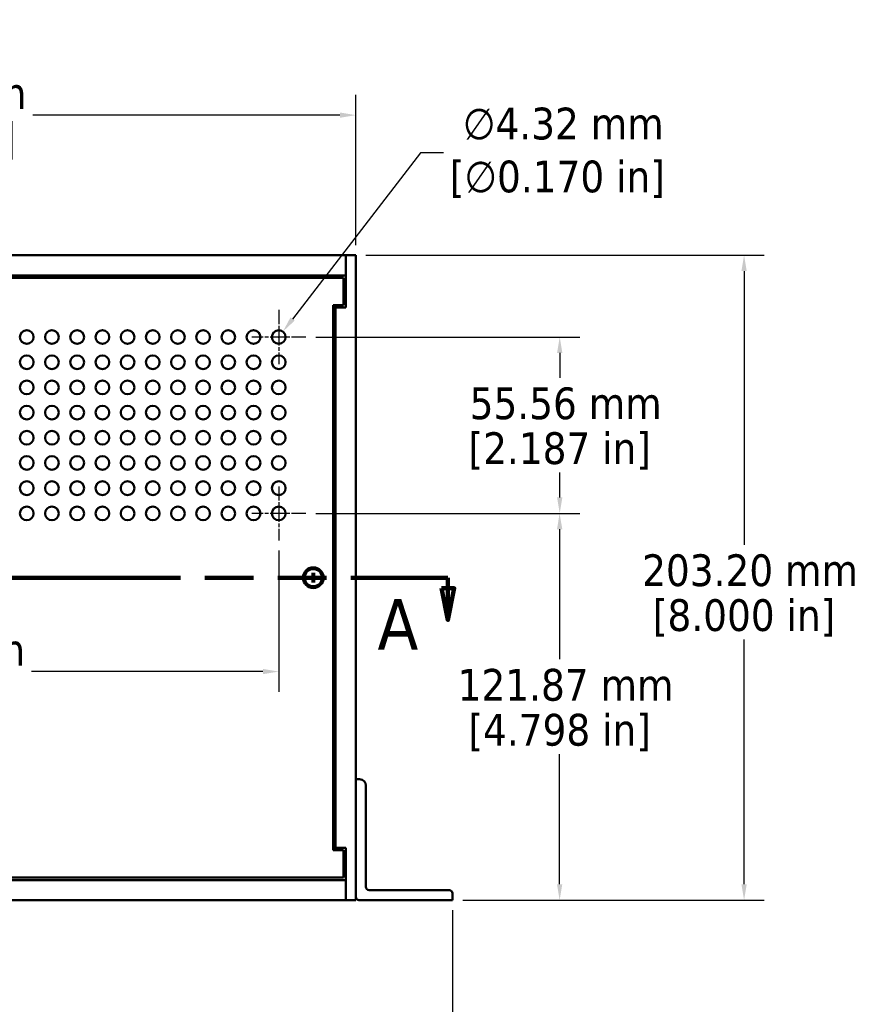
# Model space of a CAD drawing. Header units: millimetres. Extents: x 25 to 1702, y 51 to 1067.
# Tile 7 of 15: x 524 to 787, y 457 to 767. Entities that reach past the tile are written whole.
import ezdxf

# ---------------------------------------------------------------- set-up
doc = ezdxf.new("R2010")
doc.units = ezdxf.units.MM
doc.header["$LTSCALE"] = 2
doc.linetypes.add('CHAIN', pattern=[0.7087, 0.4724, -0.0591, 0.1181, -0.0591])
doc.linetypes.add('DOUBLE_DASH_CHAIN', pattern=[1.2403, 0.6614, -0.0827, 0.1654, -0.0827, 0.1654, -0.0827])
for name, color, linetype, lineweight in [('Center Mark (ANSI)', 7, 'Continuous', 25), ('Dimension (ANSI)', 7, 'Continuous', 25), ('Section Line (ANSI)', 7, 'DOUBLE_DASH_CHAIN', 100), ('Visible (ANSI)', 7, 'Continuous', 50)]:
    doc.layers.add(name, color=color, linetype=linetype, lineweight=lineweight)
doc.styles.add('Label Text (ANSI)', font='tahoma.ttf')
doc.styles.add('Note Text (ANSI)', font='tahoma.ttf')
doc.dimstyles.new('Default - mm (ANSI)', dxfattribs={"dimscale": 2, "dimtxt": 5, "dimasz": 2.5, "dimexe": 3.175, "dimexo": 1.6002, "dimgap": 0.8, "dimtad": 0, "dimtih": 1, "dimtoh": 1, "dimrnd": 1e-08, "dimzin": 0, "dimdsep": 46, "dimtxsty": 'Note Text (ANSI)', "dimcen": 0.09, "dimdle": 10, "dimclrd": 256, "dimclre": 256, "dimclrt": 256, "dimadec": 1, "dimazin": 0, "dimtfac": 0.6096, "dimtofl": 0, "dimtmove": 0, "dimatfit": 3, "dimldrblk": 'Filled-1', "dimfxl": 1, "dimtolj": 1, "dimtzin": 0, "dimlwd": -1, "dimlwe": -1, "dimarcsym": 0})

# ---------------------------------------------------------------- blocks, each defined once
blk = doc.blocks.new('2dTransSection0')
at = {"layer": 'Section Line (ANSI)', "linetype": 'DOUBLE_DASH_CHAIN', "ltscale": 23.192327}
blk.add_line((83.94, 295.76), (329.33, 295.76), dxfattribs=at)
at = {"layer": 'Section Line (ANSI)', "linetype": 'Continuous'}
for p, q in [((314.06, 295.76), (329.33, 295.76)), ((329.33, 295.76), (329.33, 294.09)), ((328.33, 294.09), (329.33, 289.09)), ((330.33, 294.09), (328.33, 294.09)), ((329.33, 294.09), (329.33, 289.09)), ((329.33, 289.09), (330.33, 294.09))]:
    blk.add_line(p, q, dxfattribs=at)
at = {"layer": 'Section Line (ANSI)', "linetype": 'Continuous', "flags": 128}
blk.add_lwpolyline([(328.33, 294.09), (329.33, 289.09), (330.33, 294.09), (328.33, 294.09)], dxfattribs=at)
at = {"layer": 'Section Line (ANSI)'}
blk.add_solid([(328.33, 294.09), (329.33, 289.09), (330.33, 294.09), (328.33, 294.09)], dxfattribs=at)
at = {"layer": 'Section Line (ANSI)', "insert": (318.23, 284.41), "char_height": 8, "attachment_point": 7, "style": 'Label Text (ANSI)'}
blk.add_mtext('A', dxfattribs=at)
blk = doc.blocks.new('*D11')
at = {"layer": 'Defpoints', "color": 0, "transparency": 16777216}
for p in [(177.53, 489.92), (660.14, 489.92), (660.14, 436.09)]:
    blk.add_point(p, dxfattribs=at)
at = {"layer": 'Dimension (ANSI)', "transparency": 16777216}
for p, q in [((177.53, 486.72), (177.53, 429.74)), ((660.14, 486.72), (660.14, 429.74)), ((182.53, 436.09), (444.85, 436.09)), ((655.14, 436.09), (520.59, 436.09))]:
    blk.add_line(p, q, dxfattribs=at)
for points in [[(182.53, 436.93), (182.53, 435.26), (177.53, 436.09)], [(655.14, 436.93), (655.14, 435.26), (660.14, 436.09)]]:
    blk.add_solid(points, dxfattribs=at)
at = {"layer": 'Dimension (ANSI)', "transparency": 16777216, "char_height": 10, "attachment_point": 5, "style": 'Note Text (ANSI)'}
for s, insert in [('\\A1; 482.61 mm', (482.72, 442.92)), ('\\A1;[19.000 in]', (482.72, 427.95))]:
    blk.add_mtext(s, dxfattribs=dict(at, insert=insert))
blk = doc.blocks.new('Filled-1')
at = {"color": 0}
for p, q in [((0, 0), (-1, 0.333)), ((-1, 0.333), (-1, -0.333)), ((-1, 0), (0, 0)), ((-1, -0.333), (0, 0))]:
    blk.add_line(p, q, dxfattribs=at)
at = {"color": 0, "flags": 128}
blk.add_lwpolyline([(-1, -0.333), (0, 0), (-1, 0.333), (-1, -0.333)], dxfattribs=at)
at = {"color": 0}
blk.add_solid([(-1, -0.333), (0, 0), (-1, 0.333), (-1, -0.333)], dxfattribs=at)
blk = doc.blocks.new('*D12')
at = {"layer": 'Defpoints', "color": 0, "transparency": 16777216}
for p in [(629.66, 693.12), (660.14, 489.92), (751.99, 489.92)]:
    blk.add_point(p, dxfattribs=at)
at = {"layer": 'Dimension (ANSI)', "transparency": 16777216}
for p, q in [((632.86, 693.12), (758.34, 693.12)), ((751.99, 688.12), (751.99, 601.92)), ((751.99, 494.92), (751.99, 572.02)), ((663.34, 489.92), (758.34, 489.92))]:
    blk.add_line(p, q, dxfattribs=at)
for points in [[(751.15, 688.12), (752.82, 688.12), (751.99, 693.12)], [(751.15, 494.92), (752.82, 494.92), (751.99, 489.92)]]:
    blk.add_solid(points, dxfattribs=at)
at = {"layer": 'Dimension (ANSI)', "transparency": 16777216, "char_height": 10, "attachment_point": 5, "style": 'Note Text (ANSI)'}
for s, insert in [('\\A1; 203.20 mm', (751.99, 593.78)), ('\\A1;[8.000 in]', (751.99, 578.83))]:
    blk.add_mtext(s, dxfattribs=dict(at, insert=insert))
blk = doc.blocks.new('*D17')
at = {"layer": 'Defpoints', "color": 0, "transparency": 16777216}
for p in [(629.66, 737.25), (208.01, 693.12), (629.66, 693.12)]:
    blk.add_point(p, dxfattribs=at)
at = {"layer": 'Dimension (ANSI)', "transparency": 16777216}
for p, q in [((208.01, 696.32), (208.01, 743.6)), ((629.66, 696.32), (629.66, 743.6)), ((213.01, 737.25), (452.13, 737.25)), ((624.66, 737.25), (527.88, 737.25))]:
    blk.add_line(p, q, dxfattribs=at)
for points in [[(213.01, 738.09), (213.01, 736.42), (208.01, 737.25)], [(624.66, 738.09), (624.66, 736.42), (629.66, 737.25)]]:
    blk.add_solid(points, dxfattribs=at)
at = {"layer": 'Dimension (ANSI)', "transparency": 16777216, "char_height": 10, "attachment_point": 5, "style": 'Note Text (ANSI)'}
for s, insert in [('\\A1; 421.65 mm', (490.01, 744.06)), ('\\A1;[16.600 in]', (490.01, 729.11))]:
    blk.add_mtext(s, dxfattribs=dict(at, insert=insert))
blk = doc.blocks.new('*D22')
at = {"layer": 'Defpoints', "color": 0, "transparency": 16777216}
for p in [(613.87, 611.79), (693.87, 611.79), (660.14, 489.92)]:
    blk.add_point(p, dxfattribs=at)
at = {"layer": 'Dimension (ANSI)', "transparency": 16777216}
for p, q in [((617.07, 611.79), (700.22, 611.79)), ((693.87, 606.79), (693.87, 565.82)), ((693.87, 494.92), (693.87, 535.88)), ((663.34, 489.92), (700.22, 489.92))]:
    blk.add_line(p, q, dxfattribs=at)
for points in [[(693.04, 606.79), (694.71, 606.79), (693.87, 611.79)], [(693.04, 494.92), (694.71, 494.92), (693.87, 489.92)]]:
    blk.add_solid(points, dxfattribs=at)
at = {"layer": 'Dimension (ANSI)', "transparency": 16777216, "char_height": 10, "attachment_point": 5, "style": 'Note Text (ANSI)'}
for s, insert in [('\\A1; 121.87 mm', (693.87, 557.68)), ('\\A1;[4.798 in]', (693.87, 542.71))]:
    blk.add_mtext(s, dxfattribs=dict(at, insert=insert))
blk = doc.blocks.new('*D23')
at = {"layer": 'Defpoints', "color": 0, "transparency": 16777216}
for p in [(613.87, 667.35), (693.9, 667.35), (613.87, 611.79)]:
    blk.add_point(p, dxfattribs=at)
at = {"layer": 'Dimension (ANSI)', "transparency": 16777216}
for p, q in [((617.07, 667.35), (700.25, 667.35)), ((693.9, 662.35), (693.9, 654.51)), ((693.9, 616.79), (693.9, 624.63)), ((617.07, 611.79), (700.25, 611.79))]:
    blk.add_line(p, q, dxfattribs=at)
for points in [[(693.07, 662.35), (694.73, 662.35), (693.9, 667.35)], [(693.07, 616.79), (694.73, 616.79), (693.9, 611.79)]]:
    blk.add_solid(points, dxfattribs=at)
at = {"layer": 'Dimension (ANSI)', "transparency": 16777216, "char_height": 10, "attachment_point": 5, "style": 'Note Text (ANSI)'}
for s, insert in [('\\A1; 55.56 mm', (693.9, 646.37)), ('\\A1;[2.187 in]', (693.9, 631.43))]:
    blk.add_mtext(s, dxfattribs=dict(at, insert=insert))
blk = doc.blocks.new('*D24')
at = {"layer": 'Defpoints', "color": 0, "transparency": 16777216}
for p in [(232.3, 603.28), (605.36, 603.28), (232.3, 561.94)]:
    blk.add_point(p, dxfattribs=at)
at = {"layer": 'Dimension (ANSI)', "transparency": 16777216}
for p, q in [((232.3, 600.08), (232.3, 555.59)), ((605.36, 600.08), (605.36, 555.59)), ((237.3, 561.94), (451.71, 561.94)), ((600.36, 561.94), (527.46, 561.94))]:
    blk.add_line(p, q, dxfattribs=at)
for points in [[(237.3, 562.78), (237.3, 561.11), (232.3, 561.94)], [(600.36, 562.78), (600.36, 561.11), (605.36, 561.94)]]:
    blk.add_solid(points, dxfattribs=at)
at = {"layer": 'Dimension (ANSI)', "transparency": 16777216, "char_height": 10, "attachment_point": 5, "style": 'Note Text (ANSI)'}
for s, insert in [('\\A1; 373.06 mm', (489.59, 568.75)), ('\\A1;[14.687 in]', (489.59, 553.8))]:
    blk.add_mtext(s, dxfattribs=dict(at, insert=insert))
blk = doc.blocks.new('*D27')
at = {"layer": 'Defpoints', "color": 0, "transparency": 16777216}
for p in [(606.68, 669.06), (604.04, 665.64)]:
    blk.add_point(p, dxfattribs=at)
at = {"layer": 'Dimension (ANSI)', "transparency": 16777216}
for p, q in [((650.02, 725.37), (609.73, 673.02)), ((657.3, 725.37), (650.02, 725.37)), ((605.18, 667.35), (605.54, 667.35)), ((605.36, 667.17), (605.36, 667.53))]:
    blk.add_line(p, q, dxfattribs=at)
blk.add_solid([(609.07, 673.53), (610.39, 672.52), (606.68, 669.06)], dxfattribs=at)
at = {"layer": 'Dimension (ANSI)', "transparency": 16777216, "insert": (693.14, 725.37), "char_height": 10, "attachment_point": 5, "style": 'Note Text (ANSI)'}
blk.add_mtext('\\A1; ∅4.32 mm\\P[∅0.170 in]', dxfattribs=at)

msp = doc.modelspace()

# ---------------------------------------------------------------- linework, layer by layer
at = {"layer": 'Center Mark (ANSI)', "linetype": 'CHAIN', "ltscale": 4.72742}
for p, q in [((605.3625, 675.8601), (605.3625, 658.8401)), ((613.8725, 667.3501), (596.8525, 667.3501)), ((605.3625, 620.2976), (605.3625, 603.2776)), ((613.8725, 611.7876), (596.8525, 611.7876))]:
    msp.add_line(p, q, dxfattribs=at)
at = {"layer": 'Visible (ANSI)'}
for p, q in [((211.1812, 693.1191), (626.4812, 693.1191)), ((626.4812, 693.1191), (629.6562, 693.1191)), ((626.4812, 676.6191), (626.4812, 693.1191)), ((626.4812, 693.1191), (626.4812, 686.7691)), ((629.6562, 489.9191), (629.6562, 693.1191)), ((626.4812, 686.7691), (211.1812, 686.7691)), ((625.7312, 686.0191), (211.9312, 686.0191)), ((625.7312, 677.3691), (625.7312, 686.0191)), ((626.4812, 685.4991), (625.7312, 685.4991)), ((622.5562, 505.6691), (622.5562, 677.3691)), ((622.5562, 677.3691), (625.7312, 677.3691)), ((622.5562, 676.6191), (623.3062, 676.6191)), ((623.3062, 676.6191), (623.3062, 506.4191)), ((623.3062, 676.6191), (626.4812, 676.6191)), ((616.029, 593.019), (616.0042, 591.9638)), ((616.4835, 593.019), (616.5083, 591.9638)), ((614.7563, 591.7463), (615.8115, 591.7711)), ((614.7563, 591.2918), (615.8115, 591.267)), ((615.8122, 591.7434), (615.561, 591.7396)), ((615.561, 591.2985), (615.8122, 591.2947)), ((616.029, 590.0191), (616.0042, 591.0744)), ((616.0357, 592.2143), (616.0319, 591.9631)), ((616.0319, 591.075), (616.0357, 590.8238)), ((616.4806, 591.9631), (616.4768, 592.2143)), ((616.4768, 590.8238), (616.4806, 591.075)), ((616.4835, 590.0191), (616.5083, 591.0744)), ((616.9515, 591.7396), (616.7003, 591.7434)), ((616.7003, 591.2947), (616.9515, 591.2985)), ((617.7562, 591.7463), (616.7009, 591.7711)), ((617.7562, 591.2918), (616.7009, 591.267)), ((629.6562, 528.0191), (630.8312, 528.0191)), ((632.8312, 526.0191), (632.8312, 494.0941)), ((622.5562, 506.4191), (623.3062, 506.4191)), ((625.7312, 505.6691), (622.5562, 505.6691)), ((623.3062, 506.4191), (626.4812, 506.4191)), ((625.7312, 497.0191), (625.7312, 505.6691)), ((626.4812, 506.4191), (626.4812, 489.9191)), ((211.9312, 497.0191), (625.7312, 497.0191)), ((625.7312, 497.5391), (626.4812, 497.5391)), ((211.1812, 496.2691), (626.4812, 496.2691)), ((633.8312, 493.0941), (659.1362, 493.0941)), ((660.1362, 492.0941), (660.1362, 489.9191)), ((626.4812, 489.9191), (211.1812, 489.9191)), ((626.4812, 489.9191), (629.6562, 489.9191)), ((660.1362, 489.9191), (630.6562, 489.9191))]:
    msp.add_line(p, q, dxfattribs=at)
at = {"layer": 'Visible (ANSI)', "flags": 128}
for points in [[(616.0279, 592.9361), (616.0279, 592.9381), (616.0279, 592.9404), (616.0279, 592.9428), (616.0279, 592.9454), (616.0279, 592.948), (616.0279, 592.9508), (616.0279, 592.9536), (616.0279, 592.9567), (616.028, 592.9599), (616.028, 592.9633), (616.028, 592.9669), (616.0281, 592.9706), (616.0281, 592.9743), (616.0282, 592.9781), (616.0282, 592.9819), (616.0283, 592.9856), (616.0284, 592.9896), (616.0285, 592.9937), (616.0285, 592.9979), (616.0286, 593.0022), (616.0287, 593.0065), (616.0288, 593.0107), (616.0289, 593.0149), (616.029, 593.019)], [(616.0279, 592.936), (616.0284, 592.8944), (616.0288, 592.8542), (616.0293, 592.8152), (616.0297, 592.7775), (616.0301, 592.741), (616.0305, 592.7057), (616.0308, 592.6714), (616.0312, 592.6381), (616.0315, 592.6058), (616.0319, 592.5745), (616.0322, 592.544), (616.0325, 592.5144), (616.0328, 592.4856), (616.0331, 592.4576), (616.0334, 592.4304), (616.0337, 592.4039), (616.034, 592.378), (616.0342, 592.3529), (616.0345, 592.3283), (616.0347, 592.3044), (616.035, 592.2811), (616.0352, 592.2583), (616.0354, 592.236), (616.0357, 592.2143)], [(616.4768, 592.2143), (616.477, 592.236), (616.4773, 592.2583), (616.4775, 592.2811), (616.4777, 592.3044), (616.478, 592.3283), (616.4782, 592.3529), (616.4785, 592.378), (616.4788, 592.4039), (616.479, 592.4304), (616.4793, 592.4576), (616.4796, 592.4856), (616.4799, 592.5144), (616.4803, 592.544), (616.4806, 592.5745), (616.4809, 592.6058), (616.4813, 592.6381), (616.4816, 592.6714), (616.482, 592.7057), (616.4824, 592.741), (616.4828, 592.7775), (616.4832, 592.8152), (616.4836, 592.8542), (616.4841, 592.8944), (616.4846, 592.936)], [(616.4835, 593.019), (616.4836, 593.0149), (616.4837, 593.0107), (616.4838, 593.0065), (616.4839, 593.0022), (616.4839, 592.9979), (616.484, 592.9937), (616.4841, 592.9896), (616.4842, 592.9856), (616.4842, 592.9819), (616.4843, 592.9781), (616.4843, 592.9743), (616.4844, 592.9706), (616.4844, 592.9669), (616.4845, 592.9633), (616.4845, 592.9599), (616.4845, 592.9567), (616.4846, 592.9536), (616.4846, 592.9508), (616.4846, 592.948), (616.4846, 592.9454), (616.4846, 592.9428), (616.4846, 592.9404), (616.4846, 592.9381), (616.4846, 592.9361)], [(614.7563, 591.7463), (614.7604, 591.7464), (614.7646, 591.7465), (614.7688, 591.7466), (614.7731, 591.7467), (614.7774, 591.7468), (614.7816, 591.7468), (614.7857, 591.7469), (614.7897, 591.747), (614.7934, 591.747), (614.7972, 591.7471), (614.801, 591.7472), (614.8047, 591.7472), (614.8084, 591.7473), (614.812, 591.7473), (614.8154, 591.7473), (614.8186, 591.7474), (614.8217, 591.7474), (614.8245, 591.7474), (614.8273, 591.7474), (614.8299, 591.7474), (614.8325, 591.7474), (614.8349, 591.7474), (614.8372, 591.7474), (614.8392, 591.7474)], [(614.8392, 591.2907), (614.8372, 591.2907), (614.8349, 591.2907), (614.8325, 591.2907), (614.8299, 591.2907), (614.8273, 591.2907), (614.8245, 591.2907), (614.8217, 591.2907), (614.8186, 591.2908), (614.8154, 591.2908), (614.812, 591.2908), (614.8084, 591.2909), (614.8047, 591.2909), (614.801, 591.291), (614.7972, 591.291), (614.7934, 591.2911), (614.7897, 591.2911), (614.7857, 591.2912), (614.7816, 591.2913), (614.7774, 591.2914), (614.7731, 591.2914), (614.7688, 591.2915), (614.7646, 591.2916), (614.7604, 591.2917), (614.7563, 591.2918)], [(615.561, 591.7396), (615.5393, 591.7399), (615.517, 591.7401), (615.4942, 591.7403), (615.4709, 591.7406), (615.447, 591.7408), (615.4224, 591.7411), (615.3972, 591.7413), (615.3714, 591.7416), (615.3449, 591.7419), (615.3176, 591.7422), (615.2897, 591.7425), (615.2609, 591.7428), (615.2313, 591.7431), (615.2008, 591.7434), (615.1695, 591.7437), (615.1372, 591.7441), (615.1039, 591.7445), (615.0696, 591.7448), (615.0343, 591.7452), (614.9978, 591.7456), (614.9601, 591.746), (614.9211, 591.7465), (614.8809, 591.7469), (614.8393, 591.7474)], [(614.8393, 591.2907), (614.8809, 591.2912), (614.9211, 591.2917), (614.9601, 591.2921), (614.9978, 591.2925), (615.0343, 591.2929), (615.0696, 591.2933), (615.1039, 591.2937), (615.1372, 591.294), (615.1695, 591.2944), (615.2008, 591.2947), (615.2313, 591.295), (615.2609, 591.2954), (615.2897, 591.2957), (615.3176, 591.296), (615.3449, 591.2963), (615.3714, 591.2965), (615.3972, 591.2968), (615.4224, 591.2971), (615.447, 591.2973), (615.4709, 591.2976), (615.4942, 591.2978), (615.517, 591.298), (615.5393, 591.2983), (615.561, 591.2985)], [(616.0319, 591.9631), (616.0313, 591.9494), (616.0298, 591.9358), (616.0276, 591.9225), (616.0245, 591.9094), (616.0205, 591.8959), (616.0154, 591.8823), (616.0095, 591.8689), (616.0025, 591.8557), (615.9946, 591.8429), (615.9859, 591.8307), (615.9765, 591.8193), (615.9666, 591.8087), (615.956, 591.7988), (615.9446, 591.7894), (615.9324, 591.7807), (615.9196, 591.7728), (615.9064, 591.7658), (615.893, 591.7598), (615.8794, 591.7548), (615.8659, 591.7508), (615.8528, 591.7477), (615.8395, 591.7455), (615.8259, 591.744), (615.8122, 591.7434)], [(615.8122, 591.2947), (615.8259, 591.2941), (615.8395, 591.2926), (615.8528, 591.2904), (615.8659, 591.2873), (615.8794, 591.2833), (615.893, 591.2783), (615.9064, 591.2723), (615.9196, 591.2653), (615.9324, 591.2574), (615.9446, 591.2487), (615.956, 591.2393), (615.9666, 591.2294), (615.9765, 591.2188), (615.9859, 591.2074), (615.9946, 591.1952), (616.0025, 591.1824), (616.0095, 591.1692), (616.0154, 591.1558), (616.0205, 591.1422), (616.0245, 591.1288), (616.0276, 591.1156), (616.0298, 591.1023), (616.0313, 591.0888), (616.0319, 591.075)], [(616.0357, 590.8238), (616.0354, 590.8021), (616.0352, 590.7798), (616.035, 590.7571), (616.0347, 590.7337), (616.0345, 590.7098), (616.0342, 590.6852), (616.034, 590.6601), (616.0337, 590.6342), (616.0334, 590.6077), (616.0331, 590.5805), (616.0328, 590.5525), (616.0325, 590.5237), (616.0322, 590.4941), (616.0319, 590.4637), (616.0315, 590.4323), (616.0312, 590.4), (616.0308, 590.3668), (616.0305, 590.3325), (616.0301, 590.2971), (616.0297, 590.2606), (616.0293, 590.2229), (616.0288, 590.184), (616.0284, 590.1437), (616.0279, 590.1021)], [(616.029, 590.0191), (616.0289, 590.0232), (616.0288, 590.0274), (616.0287, 590.0317), (616.0286, 590.036), (616.0285, 590.0402), (616.0285, 590.0445), (616.0284, 590.0486), (616.0283, 590.0525), (616.0282, 590.0563), (616.0282, 590.06), (616.0281, 590.0638), (616.0281, 590.0675), (616.028, 590.0712), (616.028, 590.0748), (616.028, 590.0782), (616.0279, 590.0815), (616.0279, 590.0845), (616.0279, 590.0873), (616.0279, 590.0901), (616.0279, 590.0928), (616.0279, 590.0953), (616.0279, 590.0978), (616.0279, 590.1), (616.0279, 590.102)], [(616.4846, 590.1021), (616.4841, 590.1437), (616.4836, 590.184), (616.4832, 590.2229), (616.4828, 590.2606), (616.4824, 590.2971), (616.482, 590.3325), (616.4816, 590.3668), (616.4813, 590.4), (616.4809, 590.4323), (616.4806, 590.4637), (616.4803, 590.4941), (616.4799, 590.5237), (616.4796, 590.5525), (616.4793, 590.5805), (616.479, 590.6077), (616.4788, 590.6342), (616.4785, 590.6601), (616.4782, 590.6852), (616.478, 590.7098), (616.4777, 590.7337), (616.4775, 590.7571), (616.4773, 590.7798), (616.477, 590.8021), (616.4768, 590.8238)], [(616.7003, 591.7434), (616.6865, 591.744), (616.673, 591.7455), (616.6597, 591.7477), (616.6465, 591.7508), (616.6331, 591.7548), (616.6195, 591.7598), (616.606, 591.7658), (616.5929, 591.7728), (616.5801, 591.7807), (616.5679, 591.7894), (616.5565, 591.7988), (616.5459, 591.8087), (616.536, 591.8193), (616.5266, 591.8307), (616.5179, 591.8429), (616.51, 591.8557), (616.503, 591.8689), (616.497, 591.8823), (616.492, 591.8959), (616.488, 591.9094), (616.4849, 591.9225), (616.4827, 591.9358), (616.4812, 591.9494), (616.4806, 591.9631)], [(616.4806, 591.075), (616.4812, 591.0888), (616.4827, 591.1023), (616.4849, 591.1156), (616.488, 591.1288), (616.492, 591.1422), (616.497, 591.1558), (616.503, 591.1692), (616.51, 591.1824), (616.5179, 591.1952), (616.5266, 591.2074), (616.536, 591.2188), (616.5459, 591.2294), (616.5565, 591.2393), (616.5679, 591.2487), (616.5801, 591.2574), (616.5929, 591.2653), (616.606, 591.2723), (616.6195, 591.2783), (616.6331, 591.2833), (616.6465, 591.2873), (616.6597, 591.2904), (616.673, 591.2926), (616.6865, 591.2941), (616.7003, 591.2947)], [(616.4846, 590.102), (616.4846, 590.1), (616.4846, 590.0978), (616.4846, 590.0953), (616.4846, 590.0928), (616.4846, 590.0901), (616.4846, 590.0873), (616.4846, 590.0845), (616.4845, 590.0815), (616.4845, 590.0782), (616.4845, 590.0748), (616.4844, 590.0712), (616.4844, 590.0675), (616.4843, 590.0638), (616.4843, 590.06), (616.4842, 590.0563), (616.4842, 590.0525), (616.4841, 590.0486), (616.484, 590.0445), (616.4839, 590.0402), (616.4839, 590.036), (616.4838, 590.0317), (616.4837, 590.0274), (616.4836, 590.0232), (616.4835, 590.0191)], [(617.6732, 591.7474), (617.6316, 591.7469), (617.5913, 591.7465), (617.5524, 591.746), (617.5147, 591.7456), (617.4782, 591.7452), (617.4428, 591.7448), (617.4085, 591.7445), (617.3753, 591.7441), (617.343, 591.7437), (617.3116, 591.7434), (617.2812, 591.7431), (617.2516, 591.7428), (617.2228, 591.7425), (617.1948, 591.7422), (617.1676, 591.7419), (617.1411, 591.7416), (617.1152, 591.7413), (617.09, 591.7411), (617.0655, 591.7408), (617.0416, 591.7406), (617.0182, 591.7403), (616.9954, 591.7401), (616.9732, 591.7399), (616.9515, 591.7396)], [(616.9515, 591.2985), (616.9732, 591.2983), (616.9954, 591.298), (617.0182, 591.2978), (617.0416, 591.2976), (617.0655, 591.2973), (617.09, 591.2971), (617.1152, 591.2968), (617.1411, 591.2965), (617.1676, 591.2963), (617.1948, 591.296), (617.2228, 591.2957), (617.2516, 591.2954), (617.2812, 591.295), (617.3116, 591.2947), (617.343, 591.2944), (617.3753, 591.294), (617.4085, 591.2937), (617.4428, 591.2933), (617.4782, 591.2929), (617.5147, 591.2925), (617.5524, 591.2921), (617.5913, 591.2917), (617.6316, 591.2912), (617.6732, 591.2907)], [(617.6732, 591.7474), (617.6753, 591.7474), (617.6775, 591.7474), (617.68, 591.7474), (617.6825, 591.7474), (617.6852, 591.7474), (617.688, 591.7474), (617.6908, 591.7474), (617.6938, 591.7474), (617.6971, 591.7473), (617.7005, 591.7473), (617.7041, 591.7473), (617.7078, 591.7472), (617.7115, 591.7472), (617.7153, 591.7471), (617.719, 591.747), (617.7228, 591.747), (617.7267, 591.7469), (617.7308, 591.7468), (617.735, 591.7468), (617.7393, 591.7467), (617.7436, 591.7466), (617.7479, 591.7465), (617.7521, 591.7464), (617.7562, 591.7463)], [(617.7562, 591.2918), (617.7521, 591.2917), (617.7479, 591.2916), (617.7436, 591.2915), (617.7393, 591.2914), (617.735, 591.2914), (617.7308, 591.2913), (617.7267, 591.2912), (617.7228, 591.2911), (617.719, 591.2911), (617.7153, 591.291), (617.7115, 591.291), (617.7078, 591.2909), (617.7041, 591.2909), (617.7005, 591.2908), (617.6971, 591.2908), (617.6938, 591.2908), (617.6908, 591.2907), (617.688, 591.2907), (617.6852, 591.2907), (617.6825, 591.2907), (617.68, 591.2907), (617.6775, 591.2907), (617.6753, 591.2907), (617.6732, 591.2907)]]:
    msp.add_lwpolyline(points, dxfattribs=at)
at = {"layer": 'Visible (ANSI)'}
for centre, radius in [((525.9875, 667.3501), 2.16), ((533.925, 667.3501), 2.16), ((541.8625, 667.3501), 2.16), ((549.8, 667.3501), 2.16), ((557.7375, 667.3501), 2.16), ((565.675, 667.3501), 2.16), ((573.6125, 667.3501), 2.16), ((581.55, 667.3501), 2.16), ((589.4875, 667.3501), 2.16), ((597.425, 667.3501), 2.16), ((605.3625, 667.3501), 2.16), ((525.9875, 659.4126), 2.16), ((533.925, 659.4126), 2.16), ((541.8625, 659.4126), 2.16), ((549.8, 659.4126), 2.16), ((557.7375, 659.4126), 2.16), ((565.675, 659.4126), 2.16), ((573.6125, 659.4126), 2.16), ((581.55, 659.4126), 2.16), ((589.4875, 659.4126), 2.16), ((597.425, 659.4126), 2.16), ((605.3625, 659.4126), 2.16), ((525.9875, 651.4751), 2.16), ((533.925, 651.4751), 2.16), ((541.8625, 651.4751), 2.16), ((549.8, 651.4751), 2.16), ((557.7375, 651.4751), 2.16), ((565.675, 651.4751), 2.16), ((573.6125, 651.4751), 2.16), ((581.55, 651.4751), 2.16), ((589.4875, 651.4751), 2.16), ((597.425, 651.4751), 2.16), ((605.3625, 651.4751), 2.16), ((525.9875, 643.5376), 2.16), ((533.925, 643.5376), 2.16), ((541.8625, 643.5376), 2.16), ((549.8, 643.5376), 2.16), ((557.7375, 643.5376), 2.16), ((565.675, 643.5376), 2.16), ((573.6125, 643.5376), 2.16), ((581.55, 643.5376), 2.16), ((589.4875, 643.5376), 2.16), ((597.425, 643.5376), 2.16), ((605.3625, 643.5376), 2.16), ((525.9875, 635.6001), 2.16), ((533.925, 635.6001), 2.16), ((541.8625, 635.6001), 2.16), ((549.8, 635.6001), 2.16), ((557.7375, 635.6001), 2.16), ((565.675, 635.6001), 2.16), ((573.6125, 635.6001), 2.16), ((581.55, 635.6001), 2.16), ((589.4875, 635.6001), 2.16), ((597.425, 635.6001), 2.16), ((605.3625, 635.6001), 2.16), ((525.9875, 627.6626), 2.16), ((533.925, 627.6626), 2.16), ((541.8625, 627.6626), 2.16), ((549.8, 627.6626), 2.16), ((557.7375, 627.6626), 2.16), ((565.675, 627.6626), 2.16), ((573.6125, 627.6626), 2.16), ((581.55, 627.6626), 2.16), ((589.4875, 627.6626), 2.16), ((597.425, 627.6626), 2.16), ((605.3625, 627.6626), 2.16), ((525.9875, 619.7251), 2.16), ((533.925, 619.7251), 2.16), ((541.8625, 619.7251), 2.16), ((549.8, 619.7251), 2.16), ((557.7375, 619.7251), 2.16), ((565.675, 619.7251), 2.16), ((573.6125, 619.7251), 2.16), ((581.55, 619.7251), 2.16), ((589.4875, 619.7251), 2.16), ((597.425, 619.7251), 2.16), ((605.3625, 619.7251), 2.16), ((525.9875, 611.7876), 2.16), ((533.925, 611.7876), 2.16), ((541.8625, 611.7876), 2.16), ((549.8, 611.7876), 2.16), ((557.7375, 611.7876), 2.16), ((565.675, 611.7876), 2.16), ((573.6125, 611.7876), 2.16), ((581.55, 611.7876), 2.16), ((589.4875, 611.7876), 2.16), ((597.425, 611.7876), 2.16), ((605.3625, 611.7876), 2.16), ((616.2562, 591.5191), 3.25), ((616.2562, 591.5191), 2.7146)]:
    msp.add_circle(centre, radius, dxfattribs=at)
for centre, radius, start, end in [((616.2562, 591.5191), 0.7294, 162.39692, 197.60308), ((615.8069, 591.9684), 0.1973, 271.348178, 358.651822), ((615.8069, 591.0697), 0.1973, 1.348178, 88.651822), ((616.2562, 591.5191), 0.7294, 72.39692, 107.60308), ((616.2562, 591.5191), 0.7294, 252.39692, 287.60308), ((616.7056, 591.9684), 0.1973, 181.348178, 268.651822), ((616.7056, 591.0697), 0.1973, 91.348178, 178.651822), ((616.2562, 591.5191), 0.7294, 342.39692, 17.60308), ((630.8312, 526.0191), 2, 0, 90), ((633.8312, 494.0941), 1, 180, 270), ((630.6562, 490.9191), 1, 180, 270), ((659.1362, 492.0941), 1, 0, 90)]:
    msp.add_arc(centre, radius, start, end, dxfattribs=at)

# ---------------------------------------------------------------- block references
at = {"layer": 'Section Line (ANSI)', "xscale": 2, "yscale": 2, "zscale": 2}
msp.add_blockref('2dTransSection0', (0, 0), dxfattribs=at)

# ---------------------------------------------------------------- dimensions: what is measured, and where the dimension line sits
at = {"layer": 'Dimension (ANSI)'}
for base, p1, p2, angle, text, override, picture, middle in [((629.6562, 737.2543), (208.0062, 693.1191), (629.6562, 693.1191), 180, ' <> mm\\X[16.600 in]', {"dimgap": 0.8, "dimtih": 0, "dimtoh": 0, "dimdec": 2, "dimpost": '', "dimtol": 0, "dimlim": 0, "dimtp": 0, "dimtm": 0, "dimtdec": 2, "dimatfit": 1}, '*D17', (490.0061, 737.2543)), ((751.988, 489.9191), (629.6562, 693.1191), (660.1362, 489.9191), 90, ' <> mm\\X[8.000 in]', {"dimgap": 0.8, "dimdec": 2, "dimpost": '', "dimtol": 0, "dimlim": 0, "dimtp": 0, "dimtm": 0, "dimtdec": 2, "dimatfit": 1}, '*D12', (751.988, 586.974)), ((693.8992, 667.3501), (613.8725, 611.7876), (613.8725, 667.3501), 90, ' <> mm\\X[2.187 in]', {"dimgap": 0.8, "dimdec": 2, "dimpost": '', "dimtol": 0, "dimlim": 0, "dimtp": 0, "dimtm": 0, "dimtdec": 2, "dimatfit": 1}, '*D23', (693.8992, 639.5688)), ((693.8725, 611.7876), (660.1362, 489.9191), (613.8725, 611.7876), 90, ' <> mm\\X[4.798 in]', {"dimgap": 0.8, "dimdec": 2, "dimpost": '', "dimtol": 0, "dimlim": 0, "dimtp": 0, "dimtm": 0, "dimtdec": 2, "dimatfit": 1}, '*D22', (693.8725, 550.8533)), ((232.3, 561.9444), (605.3625, 603.2776), (232.3, 603.2776), 180, ' <> mm\\X[14.687 in]', {"dimgap": 0.8, "dimtih": 0, "dimtoh": 0, "dimdec": 2, "dimpost": '', "dimtol": 0, "dimlim": 0, "dimtp": 0, "dimtm": 0, "dimtdec": 2, "dimatfit": 1}, '*D24', (489.5869, 561.9444)), ((660.1362, 436.0941), (177.5262, 489.9191), (660.1362, 489.9191), 180, ' <> mm\\X[19.000 in]', {"dimgap": 0.8, "dimtih": 0, "dimtoh": 0, "dimdec": 2, "dimpost": '', "dimtol": 0, "dimlim": 0, "dimtp": 0, "dimtm": 0, "dimtdec": 2, "dimatfit": 1}, '*D11', (482.7189, 436.0941))]:
    dim = msp.add_linear_dim(base=base, p1=p1, p2=p2, angle=angle, text=text, dimstyle='Default - mm (ANSI)', override=override, dxfattribs=at)
    dim.commit()
    dim.dimension.update_dxf_attribs({"geometry": picture, "text_midpoint": middle, "dimtype": 160})
dim = msp.add_diameter_dim_2p(p1=(604.0449, 665.6385), p2=(606.6801, 669.0617), text=' <> mm\\X[∅0.170 in]', dimstyle='Default - mm (ANSI)', override={"dimgap": 0.8, "dimdec": 2, "dimlfac": 1, "dimpost": '', "dimtol": 0, "dimlim": 0, "dimtp": 0, "dimtm": 0, "dimtdec": 2}, dxfattribs=at)
dim.commit()
dim.dimension.update_dxf_attribs({"geometry": '*D27', "text_midpoint": (693.1375, 725.3675), "dimtype": 163})

doc.saveas('drawing.dxf')
